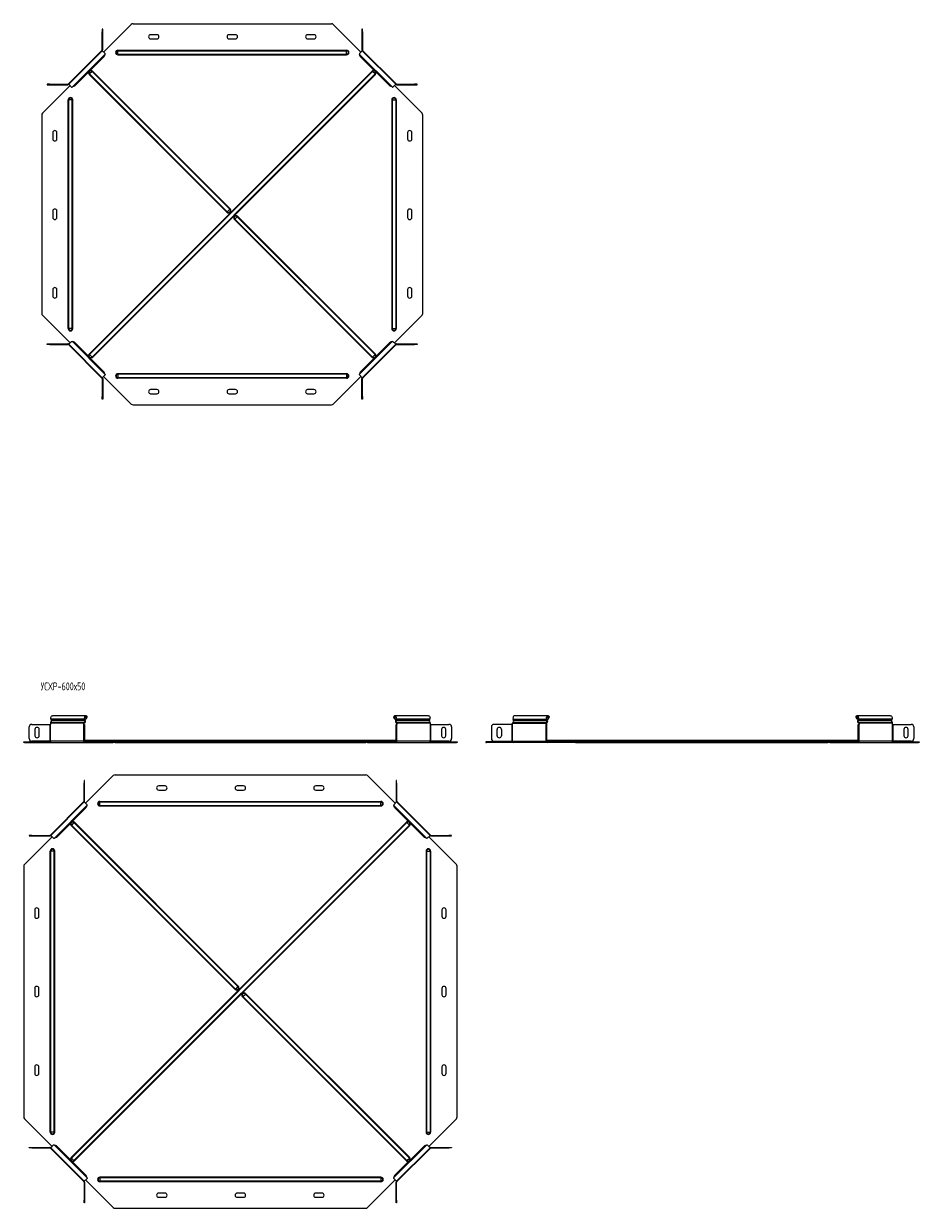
# Model space of a CAD drawing. Header units: millimetres. Extents: x -209 to 1502, y -8151 to 292.
# Tile 1 of 7: x -209 to 1502, y -8151 to -5888. Entities that reach past the tile are written whole.
import ezdxf

# ---------------------------------------------------------------- set-up
doc = ezdxf.new("R2010")
doc.units = ezdxf.units.MM
doc.styles.add('SLDTEXTSTYLE3', font='TXT', dxfattribs={"width": 0.7, "bigfont": 'bigfont'})

msp = doc.modelspace()

# ---------------------------------------------------------------- linework, layer by layer
at = {"color": 7, "linetype": 'Continuous', "lineweight": 15}
for p, q in [((-58.1, -5898.9), (-59.1, -5898.9)), ((-59.1, -5898.9), (-59.1, -5903.9)), ((-59.1, -5938.3), (-59.1, -5903.9)), ((-58.1, -5903.9), (-58.1, -5898.9)), ((-58.1, -5938.3), (-58.1, -5903.9)), ((-56.4, -5942.6), (-3.6, -5889.8)), ((-0.1, -5888.4), (378.9, -5888.4)), ((382.4, -5889.8), (435.1, -5942.6)), ((437.9, -5898.9), (436.9, -5898.9)), ((436.9, -5898.9), (436.9, -5903.9)), ((436.9, -5903.9), (436.9, -5938.3)), ((437.9, -5903.9), (437.9, -5898.9)), ((437.9, -5903.9), (437.9, -5938.3)), ((45.4, -5909.4), (33.4, -5909.4)), ((33.4, -5917.4), (45.4, -5917.4)), ((195.4, -5909.4), (183.4, -5909.4)), ((183.4, -5917.4), (195.4, -5917.4)), ((345.4, -5909.4), (333.4, -5909.4)), ((333.4, -5917.4), (345.4, -5917.4)), ((-59.6, -5939.4), (-123.6, -6003.4)), ((-58.9, -5940.1), (-122.9, -6004.1)), ((-55.2, -5950.9), (-112.1, -6007.8)), ((-58.9, -5940.1), (-59.6, -5939.4)), ((-53.5, -5945.5), (-58.9, -5940.1)), ((-53.8, -5947), (-55.2, -5950.9)), ((437.6, -5940.1), (432.2, -5945.5)), ((433.9, -5950.9), (432.5, -5947)), ((490.9, -6007.8), (433.9, -5950.9)), ((438.3, -5939.4), (437.6, -5940.1)), ((501.6, -6004.1), (437.6, -5940.1)), ((502.4, -6003.4), (438.3, -5939.4)), ((-173.2, -6059.3), (-120.4, -6006.6)), ((-164, -6003.9), (-164, -6004.9)), ((-159, -6003.9), (-164, -6003.9)), ((-164, -6004.9), (-159, -6004.9)), ((-159, -6003.9), (-124.7, -6003.9)), ((-159, -6004.9), (-124.7, -6004.9)), ((-123.6, -6003.4), (-122.9, -6004.1)), ((-122.9, -6004.1), (-117.5, -6009.5)), ((-112.1, -6007.8), (-116, -6009.2)), ((494.7, -6009.2), (490.9, -6007.8)), ((496.3, -6009.5), (501.6, -6004.1)), ((499.2, -6006.6), (551.9, -6059.3)), ((501.6, -6004.1), (502.4, -6003.4)), ((503.4, -6003.9), (537.8, -6003.9)), ((503.4, -6004.9), (537.8, -6004.9)), ((542.8, -6003.9), (537.8, -6003.9)), ((537.8, -6004.9), (542.8, -6004.9)), ((542.8, -6004.9), (542.8, -6003.9)), ((-174.6, -6062.9), (-174.6, -6441.8)), ((553.4, -6441.8), (553.4, -6062.9)), ((-153.6, -6096.4), (-153.6, -6108.4)), ((-145.6, -6108.4), (-145.6, -6096.4)), ((524.4, -6096.4), (524.4, -6108.4)), ((532.4, -6108.4), (532.4, -6096.4)), ((-153.6, -6246.4), (-153.6, -6258.4)), ((-145.6, -6258.4), (-145.6, -6246.4)), ((524.4, -6246.4), (524.4, -6258.4)), ((532.4, -6258.4), (532.4, -6246.4)), ((-153.6, -6396.4), (-153.6, -6408.4)), ((-145.6, -6408.4), (-145.6, -6396.4)), ((524.4, -6396.4), (524.4, -6408.4)), ((532.4, -6408.4), (532.4, -6396.4)), ((-173.2, -6445.4), (-120.4, -6498.1)), ((499.2, -6498.1), (551.9, -6445.4)), ((-164, -6500.9), (-164, -6499.9)), ((-164, -6499.9), (-159, -6499.9)), ((-159, -6500.9), (-164, -6500.9)), ((-159, -6499.9), (-124.7, -6499.9)), ((-159, -6500.9), (-124.7, -6500.9)), ((-123.6, -6501.3), (-122.9, -6500.6)), ((-59.6, -6565.3), (-123.6, -6501.3)), ((-122.9, -6500.6), (-117.5, -6495.2)), ((-122.9, -6500.6), (-58.9, -6564.6)), ((-112.1, -6496.9), (-116, -6495.5)), ((-55.2, -6553.9), (-112.1, -6496.9)), ((490.9, -6496.9), (433.9, -6553.9)), ((437.6, -6564.6), (501.6, -6500.6)), ((502.4, -6501.3), (438.3, -6565.3)), ((494.7, -6495.5), (490.9, -6496.9)), ((496.3, -6495.2), (501.6, -6500.6)), ((501.6, -6500.6), (502.4, -6501.3)), ((503.4, -6499.9), (537.8, -6499.9)), ((503.4, -6500.9), (537.8, -6500.9)), ((537.8, -6499.9), (542.8, -6499.9)), ((542.8, -6500.9), (537.8, -6500.9)), ((542.8, -6499.9), (542.8, -6500.9)), ((-53.5, -6559.3), (-58.9, -6564.6)), ((-56.4, -6562.2), (-3.6, -6614.9)), ((-53.8, -6557.7), (-55.2, -6553.9)), ((382.4, -6614.9), (435.1, -6562.2)), ((437.6, -6564.6), (432.2, -6559.3)), ((433.9, -6553.9), (432.5, -6557.7)), ((-58.9, -6564.6), (-59.6, -6565.3)), ((-59.1, -6566.4), (-59.1, -6600.8)), ((-58.1, -6566.4), (-58.1, -6600.8)), ((436.9, -6600.8), (436.9, -6566.4)), ((438.3, -6565.3), (437.6, -6564.6)), ((437.9, -6600.8), (437.9, -6566.4)), ((-59.1, -6605.8), (-59.1, -6600.8)), ((-58.1, -6605.8), (-59.1, -6605.8)), ((-58.1, -6600.8), (-58.1, -6605.8)), ((45.4, -6587.4), (33.4, -6587.4)), ((33.4, -6595.4), (45.4, -6595.4)), ((195.4, -6587.4), (183.4, -6587.4)), ((183.4, -6595.4), (195.4, -6595.4)), ((345.4, -6587.4), (333.4, -6587.4)), ((333.4, -6595.4), (345.4, -6595.4)), ((436.9, -6605.8), (436.9, -6600.8)), ((437.9, -6605.8), (436.9, -6605.8)), ((437.9, -6600.8), (437.9, -6605.8)), ((-0.1, -6616.4), (378.9, -6616.4)), ((-157, -7217.1), (-156.1, -7219.5)), ((-90.1, -7210.5), (-154.2, -7210.5)), ((-92, -7219.5), (-92.9, -7217.1)), ((-91.4, -7219), (-92.3, -7216.6)), ((-90.2, -7216.6), (-92.3, -7216.6)), ((-88.9, -7213.3), (-90.2, -7216.6)), ((-89.6, -7216.1), (-90.2, -7216.6)), ((-88.2, -7212.8), (-89.6, -7216.1)), ((-88.9, -7213.3), (-88.2, -7212.8)), ((-87.9, -7211.7), (-88.4, -7212.4)), ((497.8, -7211.7), (498.3, -7212.4)), ((498.7, -7213.3), (498.1, -7212.8)), ((499.5, -7216.1), (498.1, -7212.8)), ((500.1, -7216.6), (498.7, -7213.3)), ((500.1, -7216.6), (499.5, -7216.1)), ((564, -7210.5), (500, -7210.5)), ((502.2, -7216.6), (500.1, -7216.6)), ((502.2, -7216.6), (501.3, -7219)), ((502.8, -7217.1), (501.9, -7219.5)), ((565.9, -7219.5), (566.8, -7217.1)), ((726.9, -7219.5), (726, -7217.1)), ((792.8, -7210.5), (728.8, -7210.5)), ((790, -7217.1), (790.9, -7219.5)), ((790.6, -7216.6), (791.5, -7219)), ((790.6, -7216.6), (792.7, -7216.6)), ((792.7, -7216.6), (794.1, -7213.3)), ((792.7, -7216.6), (793.3, -7216.1)), ((793.3, -7216.1), (794.7, -7212.8)), ((794.1, -7213.3), (794.7, -7212.8)), ((795, -7211.7), (794.5, -7212.4)), ((1380.7, -7211.7), (1381.2, -7212.4)), ((1381.6, -7213.3), (1381, -7212.8)), ((1382.4, -7216.1), (1381, -7212.8)), ((1383, -7216.6), (1381.6, -7213.3)), ((1383, -7216.6), (1382.4, -7216.1)), ((1446.9, -7210.5), (1382.9, -7210.5)), ((1385.1, -7216.6), (1383, -7216.6)), ((1385.1, -7216.6), (1384.2, -7219)), ((1385.7, -7217.1), (1384.8, -7219.5)), ((1448.8, -7219.5), (1449.7, -7217.1)), ((-198.5, -7254), (-198.5, -7231.8)), ((-193.5, -7226.8), (-159.1, -7226.8)), ((-187.5, -7236.5), (-187.5, -7248.5)), ((-179.5, -7248.5), (-179.5, -7236.5)), ((-159.1, -7226.8), (-158, -7226.8)), ((-158, -7224.8), (-158, -7226.8)), ((-94, -7226.8), (-94, -7224.8)), ((-94, -7226.8), (-93.6, -7226.8)), ((-93.6, -7231.8), (-93.6, -7226.8)), ((-93.6, -7226.8), (-92.6, -7226.8)), ((-93.6, -7231.8), (-93.6, -7254)), ((-93.3, -7226.8), (-93.3, -7224.8)), ((-92.6, -7226.8), (-92.6, -7231.8)), ((-92.6, -7231.8), (-92.6, -7254)), ((502.4, -7226.8), (503.4, -7226.8)), ((502.4, -7231.8), (502.4, -7226.8)), ((502.4, -7254), (502.4, -7231.8)), ((503.2, -7224.8), (503.2, -7226.8)), ((503.4, -7226.8), (503.4, -7231.8)), ((503.4, -7226.8), (503.9, -7226.8)), ((503.4, -7254), (503.4, -7231.8)), ((503.9, -7224.8), (503.9, -7226.8)), ((567.9, -7226.8), (567.9, -7224.8)), ((567.9, -7226.8), (569, -7226.8)), ((569, -7226.8), (603.3, -7226.8)), ((589.3, -7236.5), (589.3, -7248.5)), ((597.3, -7248.5), (597.3, -7236.5)), ((608.3, -7231.8), (608.3, -7254)), ((684.4, -7231.8), (684.4, -7254)), ((723.8, -7226.8), (689.4, -7226.8)), ((695.4, -7248.5), (695.4, -7236.5)), ((703.4, -7236.5), (703.4, -7248.5)), ((724.9, -7226.8), (723.8, -7226.8)), ((724.9, -7226.8), (724.9, -7224.8)), ((788.9, -7224.8), (788.9, -7226.8)), ((789.3, -7226.8), (788.9, -7226.8)), ((789.3, -7226.8), (789.3, -7231.8)), ((790.3, -7226.8), (789.3, -7226.8)), ((789.3, -7254), (789.3, -7231.8)), ((789.6, -7224.8), (789.6, -7226.8)), ((790.3, -7231.8), (790.3, -7226.8)), ((790.3, -7254), (790.3, -7231.8)), ((1385.3, -7226.8), (1386.3, -7226.8)), ((1385.3, -7231.8), (1385.3, -7226.8)), ((1385.3, -7254), (1385.3, -7231.8)), ((1386.1, -7224.8), (1386.1, -7226.8)), ((1386.3, -7226.8), (1386.3, -7231.8)), ((1386.3, -7226.8), (1386.8, -7226.8)), ((1386.3, -7254), (1386.3, -7231.8)), ((1386.8, -7224.8), (1386.8, -7226.8)), ((1450.8, -7226.8), (1450.8, -7224.8)), ((1450.8, -7226.8), (1451.9, -7226.8)), ((1451.9, -7226.8), (1486.3, -7226.8)), ((1472.3, -7236.5), (1472.3, -7248.5)), ((1480.3, -7248.5), (1480.3, -7236.5)), ((1491.3, -7231.8), (1491.3, -7254)), ((-209.1, -7261.5), (-209.1, -7260.5)), ((-209.1, -7260.5), (-207.6, -7260.5)), ((-207.6, -7261.5), (-209.1, -7261.5)), ((-207.6, -7260.5), (-157.7, -7260.5)), ((-207.6, -7261.5), (-156.3, -7261.5)), ((-159.1, -7259), (-193.5, -7259)), ((-158, -7259), (-159.1, -7259)), ((-156.3, -7261.5), (-92.2, -7261.5)), ((-93.6, -7259), (-94, -7259)), ((-93.6, -7259), (-93.6, -7254)), ((-92.6, -7259), (-93.6, -7259)), ((-92.6, -7254), (-92.6, -7259)), ((-63.6, -7257.5), (-92.6, -7257.5)), ((-92.2, -7260.5), (-90.8, -7260.5)), ((-92.2, -7261.5), (-90.8, -7261.5)), ((-90.8, -7260.5), (-90.8, -7261.5)), ((-90.8, -7260.5), (-38.1, -7260.5)), ((-90.8, -7261.5), (-38.1, -7261.5)), ((473.4, -7257.5), (-63.6, -7257.5)), ((-38.1, -7260.5), (-34.6, -7260.5)), ((-34.6, -7261.5), (-38.1, -7261.5)), ((-34.6, -7260.5), (444.4, -7260.5)), ((-34.6, -7261.5), (444.4, -7261.5)), ((444.4, -7260.5), (447.9, -7260.5)), ((447.9, -7261.5), (444.4, -7261.5)), ((447.9, -7260.5), (500.7, -7260.5)), ((447.9, -7261.5), (500.7, -7261.5)), ((502.4, -7257.5), (473.4, -7257.5)), ((500.7, -7260.5), (500.7, -7261.5)), ((500.7, -7260.5), (502.1, -7260.5)), ((500.7, -7261.5), (502.1, -7261.5)), ((502.1, -7261.5), (566.1, -7261.5)), ((502.4, -7259), (502.4, -7254)), ((503.4, -7259), (502.4, -7259)), ((503.4, -7254), (503.4, -7259)), ((503.9, -7259), (503.4, -7259)), ((566.1, -7261.5), (617.5, -7261.5)), ((567.5, -7260.5), (617.5, -7260.5)), ((569, -7259), (567.9, -7259)), ((603.3, -7259), (569, -7259)), ((617.5, -7260.5), (618.9, -7260.5)), ((618.9, -7261.5), (617.5, -7261.5)), ((618.9, -7260.5), (618.9, -7261.5)), ((673.8, -7260.5), (673.8, -7261.5)), ((675.3, -7260.5), (673.8, -7260.5)), ((673.8, -7261.5), (675.3, -7261.5)), ((725.2, -7260.5), (675.3, -7260.5)), ((726.6, -7261.5), (675.3, -7261.5)), ((689.4, -7259), (723.8, -7259)), ((723.8, -7259), (724.9, -7259)), ((790.7, -7261.5), (726.6, -7261.5)), ((788.9, -7259), (789.3, -7259)), ((789.3, -7254), (789.3, -7259)), ((789.3, -7259), (790.3, -7259)), ((790.3, -7259), (790.3, -7254)), ((819.3, -7257.5), (790.3, -7257.5)), ((792.1, -7260.5), (790.7, -7260.5)), ((792.1, -7261.5), (790.7, -7261.5)), ((792.1, -7260.5), (792.1, -7261.5)), ((844.8, -7260.5), (792.1, -7260.5)), ((844.8, -7261.5), (792.1, -7261.5)), ((1356.3, -7257.5), (819.3, -7257.5)), ((848.4, -7260.5), (844.8, -7260.5)), ((844.8, -7261.5), (848.4, -7261.5)), ((848.4, -7260.5), (1327.3, -7260.5)), ((848.4, -7261.5), (1327.3, -7261.5)), ((1327.3, -7260.5), (1330.9, -7260.5)), ((1330.9, -7261.5), (1327.3, -7261.5)), ((1330.9, -7260.5), (1383.6, -7260.5)), ((1330.9, -7261.5), (1383.6, -7261.5)), ((1385.3, -7257.5), (1356.3, -7257.5)), ((1383.6, -7260.5), (1383.6, -7261.5)), ((1383.6, -7260.5), (1385, -7260.5)), ((1383.6, -7261.5), (1385, -7261.5)), ((1385, -7261.5), (1449.1, -7261.5)), ((1385.3, -7259), (1385.3, -7254)), ((1386.3, -7259), (1385.3, -7259)), ((1386.3, -7254), (1386.3, -7259)), ((1386.8, -7259), (1386.3, -7259)), ((1449.1, -7261.5), (1500.4, -7261.5)), ((1450.5, -7260.5), (1500.4, -7260.5)), ((1451.9, -7259), (1450.8, -7259)), ((1486.3, -7259), (1451.9, -7259)), ((1500.4, -7260.5), (1501.8, -7260.5)), ((1501.8, -7261.5), (1500.4, -7261.5)), ((1501.8, -7260.5), (1501.8, -7261.5)), ((-90.8, -7377.5), (-38.1, -7324.7)), ((-34.6, -7323.3), (444.4, -7323.3)), ((447.9, -7324.7), (500.7, -7377.5)), ((-93.6, -7333.9), (-93.6, -7338.9)), ((-92.6, -7333.9), (-93.6, -7333.9)), ((-93.6, -7373.2), (-93.6, -7338.9)), ((-92.6, -7338.9), (-92.6, -7333.9)), ((-92.6, -7373.2), (-92.6, -7338.9)), ((60.9, -7344.3), (48.9, -7344.3)), ((48.9, -7352.3), (60.9, -7352.3)), ((210.9, -7344.3), (198.9, -7344.3)), ((198.9, -7352.3), (210.9, -7352.3)), ((360.9, -7344.3), (348.9, -7344.3)), ((348.9, -7352.3), (360.9, -7352.3)), ((503.4, -7333.9), (502.4, -7333.9)), ((502.4, -7333.9), (502.4, -7338.9)), ((502.4, -7338.9), (502.4, -7373.2)), ((503.4, -7338.9), (503.4, -7333.9)), ((503.4, -7338.9), (503.4, -7373.2)), ((-94, -7374.3), (-158, -7438.3)), ((-93.3, -7375), (-157.3, -7439)), ((-93.3, -7375), (-94, -7374.3)), ((-87.9, -7380.4), (-93.3, -7375)), ((503.2, -7375), (497.8, -7380.4)), ((503.9, -7374.3), (503.2, -7375)), ((567.2, -7439), (503.2, -7375)), ((567.9, -7438.3), (503.9, -7374.3)), ((-89.6, -7385.8), (-146.6, -7442.7)), ((-88.2, -7381.9), (-89.6, -7385.8)), ((499.5, -7385.8), (498.1, -7381.9)), ((556.4, -7442.7), (499.5, -7385.8)), ((-207.6, -7494.3), (-154.9, -7441.5)), ((-198.5, -7438.8), (-198.5, -7439.8)), ((-193.5, -7438.8), (-198.5, -7438.8)), ((-198.5, -7439.8), (-193.5, -7439.8)), ((-193.5, -7438.8), (-159.1, -7438.8)), ((-193.5, -7439.8), (-159.1, -7439.8)), ((-158, -7438.3), (-157.1, -7439.3)), ((-157.3, -7439), (-152, -7444.4)), ((-146.6, -7442.7), (-150.4, -7444.1)), ((560.3, -7444.1), (556.4, -7442.7)), ((561.8, -7444.4), (567.2, -7439)), ((564.7, -7441.5), (617.5, -7494.3)), ((567.2, -7439), (567.9, -7438.3)), ((569, -7438.8), (603.3, -7438.8)), ((569, -7439.8), (603.3, -7439.8)), ((608.3, -7438.8), (603.3, -7438.8)), ((603.3, -7439.8), (608.3, -7439.8)), ((608.3, -7439.8), (608.3, -7438.8)), ((-209.1, -7497.8), (-209.1, -7976.8)), ((618.9, -7976.8), (618.9, -7497.8)), ((-188.1, -7581.3), (-188.1, -7593.3)), ((-180.1, -7593.3), (-180.1, -7581.3)), ((589.9, -7581.3), (589.9, -7593.3)), ((597.9, -7593.3), (597.9, -7581.3)), ((-188.1, -7731.3), (-188.1, -7743.3)), ((-180.1, -7743.3), (-180.1, -7731.3)), ((589.9, -7731.3), (589.9, -7743.3)), ((597.9, -7743.3), (597.9, -7731.3)), ((-188.1, -7881.3), (-188.1, -7893.3)), ((-180.1, -7893.3), (-180.1, -7881.3)), ((589.9, -7881.3), (589.9, -7893.3)), ((597.9, -7893.3), (597.9, -7881.3)), ((-207.6, -7980.3), (-154.9, -8033)), ((564.7, -8033), (617.5, -7980.3)), ((-157.3, -8035.5), (-152, -8030.1)), ((-146.6, -8031.8), (-150.4, -8030.4)), ((-89.6, -8088.8), (-146.6, -8031.8)), ((556.4, -8031.8), (499.5, -8088.8)), ((560.3, -8030.4), (556.4, -8031.8)), ((561.8, -8030.1), (567.2, -8035.5)), ((-198.5, -8035.8), (-198.5, -8034.8)), ((-198.5, -8034.8), (-193.5, -8034.8)), ((-193.5, -8035.8), (-198.5, -8035.8)), ((-193.5, -8034.8), (-159.1, -8034.8)), ((-193.5, -8035.8), (-159.1, -8035.8)), ((-158, -8036.2), (-157.1, -8035.3)), ((-94, -8100.2), (-158, -8036.2)), ((-157.3, -8035.5), (-93.3, -8099.5)), ((503.2, -8099.5), (567.2, -8035.5)), ((567.9, -8036.2), (503.9, -8100.2)), ((567.2, -8035.5), (567.9, -8036.2)), ((569, -8034.8), (603.3, -8034.8)), ((569, -8035.8), (603.3, -8035.8)), ((603.3, -8034.8), (608.3, -8034.8)), ((608.3, -8035.8), (603.3, -8035.8)), ((608.3, -8034.8), (608.3, -8035.8)), ((-93.3, -8099.5), (-94, -8100.2)), ((-87.9, -8094.2), (-93.3, -8099.5)), ((-90.8, -8097.1), (-38.1, -8149.8)), ((-88.2, -8092.6), (-89.6, -8088.8)), ((447.9, -8149.8), (500.7, -8097.1)), ((503.2, -8099.5), (497.8, -8094.2)), ((499.5, -8088.8), (498.1, -8092.6)), ((503.9, -8100.2), (503.2, -8099.5)), ((-93.6, -8101.3), (-93.6, -8135.7)), ((-92.6, -8101.3), (-92.6, -8135.7)), ((60.9, -8122.3), (48.9, -8122.3)), ((210.9, -8122.3), (198.9, -8122.3)), ((360.9, -8122.3), (348.9, -8122.3)), ((502.4, -8135.7), (502.4, -8101.3)), ((503.4, -8135.7), (503.4, -8101.3)), ((-93.6, -8140.7), (-93.6, -8135.7)), ((-92.6, -8140.7), (-93.6, -8140.7)), ((-92.6, -8135.7), (-92.6, -8140.7)), ((48.9, -8130.3), (60.9, -8130.3)), ((198.9, -8130.3), (210.9, -8130.3)), ((348.9, -8130.3), (360.9, -8130.3)), ((502.4, -8140.7), (502.4, -8135.7)), ((503.4, -8140.7), (502.4, -8140.7)), ((503.4, -8135.7), (503.4, -8140.7)), ((-34.6, -8151.3), (444.4, -8151.3))]:
    msp.add_line(p, q, dxfattribs=at)
at = {"color": 7, "linetype": 'Continuous', "lineweight": 0}
for p, q in [((-59.1, -5903.9), (-58.1, -5903.9)), ((436.9, -5903.9), (437.9, -5903.9)), ((-53.8, -5947), (-116, -6009.2)), ((-59.1, -5938.3), (-58.1, -5938.3)), ((-29.1, -5939.9), (-29.1, -5939)), ((-29.1, -5939), (407.9, -5939)), ((-29.1, -5946.8), (-29.1, -5939.9)), ((-29.1, -5939.9), (407.9, -5939.9)), ((-29.1, -5946.8), (407.9, -5946.8)), ((-29.1, -5947.7), (-29.1, -5946.8)), ((-29.1, -5947.7), (407.9, -5947.7)), ((407.9, -5939.9), (407.9, -5939)), ((407.9, -5946.8), (407.9, -5939.9)), ((407.9, -5947.7), (407.9, -5946.8)), ((494.7, -6009.2), (432.5, -5947)), ((437.9, -5938.3), (436.9, -5938.3)), ((-84.1, -6519.6), (456.6, -5978.9)), ((-83.4, -5984.4), (-84.1, -5985.1)), ((179.2, -6248.4), (-84.1, -5985.1)), ((-78.5, -5979.6), (-83.4, -5984.4)), ((-83.4, -6520.3), (457.3, -5979.6)), ((179.9, -6247.7), (-83.4, -5984.4)), ((-77.9, -5978.9), (-78.5, -5979.6)), ((184.7, -6242.9), (-78.5, -5979.6)), ((-78.5, -6525.1), (462.2, -5984.4)), ((185.4, -6242.2), (-77.9, -5978.9)), ((-77.9, -6525.8), (462.8, -5985.1)), ((457.3, -5979.6), (456.6, -5978.9)), ((462.2, -5984.4), (457.3, -5979.6)), ((462.8, -5985.1), (462.2, -5984.4)), ((-159, -6004.9), (-159, -6003.9)), ((-124.7, -6003.9), (-124.7, -6004.9)), ((503.4, -6003.9), (503.4, -6004.9)), ((537.8, -6003.9), (537.8, -6004.9)), ((-123.1, -6033.9), (-124, -6033.9)), ((-124, -6470.9), (-124, -6033.9)), ((-116.2, -6033.9), (-123.1, -6033.9)), ((-123.1, -6470.9), (-123.1, -6033.9)), ((-116.2, -6470.9), (-116.2, -6033.9)), ((-115.3, -6033.9), (-116.2, -6033.9)), ((-115.3, -6470.9), (-115.3, -6033.9)), ((494, -6033.9), (494.9, -6033.9)), ((494, -6033.9), (494, -6470.9)), ((494.9, -6033.9), (501.8, -6033.9)), ((494.9, -6033.9), (494.9, -6470.9)), ((501.8, -6033.9), (501.8, -6470.9)), ((501.8, -6033.9), (502.7, -6033.9)), ((502.7, -6033.9), (502.7, -6470.9)), ((184.7, -6242.9), (179.9, -6247.7)), ((185.4, -6242.2), (184.7, -6242.9)), ((179.9, -6247.7), (179.2, -6248.4)), ((193.4, -6262.5), (194, -6261.9)), ((193.4, -6262.5), (456.6, -6525.8)), ((194, -6261.9), (198.9, -6257)), ((194, -6261.9), (457.3, -6525.1)), ((198.9, -6257), (199.5, -6256.3)), ((198.9, -6257), (462.2, -6520.3)), ((199.5, -6256.3), (462.8, -6519.6)), ((-123.1, -6470.9), (-124, -6470.9)), ((-116.2, -6470.9), (-123.1, -6470.9)), ((-115.3, -6470.9), (-116.2, -6470.9)), ((494, -6470.9), (494.9, -6470.9)), ((494.9, -6470.9), (501.8, -6470.9)), ((501.8, -6470.9), (502.7, -6470.9)), ((-159, -6499.9), (-159, -6500.9)), ((-124.7, -6500.9), (-124.7, -6499.9)), ((-53.8, -6557.7), (-116, -6495.5)), ((494.7, -6495.5), (432.5, -6557.7)), ((503.4, -6500.9), (503.4, -6499.9)), ((537.8, -6500.9), (537.8, -6499.9)), ((-83.4, -6520.3), (-84.1, -6519.6)), ((-78.5, -6525.1), (-83.4, -6520.3)), ((-77.9, -6525.8), (-78.5, -6525.1)), ((456.6, -6525.8), (457.3, -6525.1)), ((457.3, -6525.1), (462.2, -6520.3)), ((462.2, -6520.3), (462.8, -6519.6)), ((-29.1, -6557), (-29.1, -6557.9)), ((407.9, -6557), (-29.1, -6557)), ((-29.1, -6557.9), (-29.1, -6564.8)), ((407.9, -6557.9), (-29.1, -6557.9)), ((407.9, -6557), (407.9, -6557.9)), ((407.9, -6557.9), (407.9, -6564.8)), ((-59.1, -6566.4), (-58.1, -6566.4)), ((407.9, -6564.8), (-29.1, -6564.8)), ((-29.1, -6564.8), (-29.1, -6565.7)), ((407.9, -6565.7), (-29.1, -6565.7)), ((407.9, -6564.8), (407.9, -6565.7)), ((437.9, -6566.4), (436.9, -6566.4)), ((-59.1, -6600.8), (-58.1, -6600.8)), ((436.9, -6600.8), (437.9, -6600.8)), ((-92.9, -7217.1), (-157, -7217.1)), ((-92.9, -7217.1), (-92.3, -7216.6)), ((-88.9, -7213.3), (-92.3, -7213.3)), ((502.2, -7213.3), (498.7, -7213.3)), ((502.8, -7217.1), (502.2, -7216.6)), ((566.8, -7217.1), (502.8, -7217.1)), ((726, -7217.1), (790, -7217.1)), ((790, -7217.1), (790.6, -7216.6)), ((790.6, -7213.3), (794.1, -7213.3)), ((1385.1, -7213.3), (1381.6, -7213.3)), ((1385.7, -7217.1), (1385.1, -7216.6)), ((1449.7, -7217.1), (1385.7, -7217.1)), ((-159.1, -7226.8), (-159.1, -7259)), ((-94, -7224.8), (-158, -7224.8)), ((-158, -7259), (-158, -7226.8)), ((-93.1, -7223), (-157.1, -7223)), ((-92, -7219.5), (-156.1, -7219.5)), ((-94, -7224.8), (-93.3, -7224.8)), ((-94, -7259), (-94, -7226.8)), ((-92.6, -7231.8), (-93.6, -7231.8)), ((-93.1, -7223), (-92.9, -7224)), ((-92, -7219.5), (-91.4, -7219)), ((501.9, -7219.5), (501.3, -7219)), ((565.9, -7219.5), (501.9, -7219.5)), ((503.4, -7231.8), (502.4, -7231.8)), ((502.9, -7223), (502.7, -7224)), ((567, -7223), (502.9, -7223)), ((503.9, -7224.8), (503.2, -7224.8)), ((567.9, -7224.8), (503.9, -7224.8)), ((503.9, -7259), (503.9, -7226.8)), ((567.9, -7259), (567.9, -7226.8)), ((569, -7259), (569, -7226.8)), ((723.8, -7259), (723.8, -7226.8)), ((724.9, -7224.8), (788.9, -7224.8)), ((724.9, -7259), (724.9, -7226.8)), ((725.8, -7223), (789.8, -7223)), ((726.9, -7219.5), (790.9, -7219.5)), ((788.9, -7224.8), (789.6, -7224.8)), ((788.9, -7259), (788.9, -7226.8)), ((789.3, -7231.8), (790.3, -7231.8)), ((789.8, -7223), (790, -7224)), ((790.9, -7219.5), (791.5, -7219)), ((1384.8, -7219.5), (1384.2, -7219)), ((1448.8, -7219.5), (1384.8, -7219.5)), ((1386.3, -7231.8), (1385.3, -7231.8)), ((1385.9, -7223), (1385.7, -7224)), ((1449.9, -7223), (1385.9, -7223)), ((1386.8, -7224.8), (1386.1, -7224.8)), ((1450.8, -7224.8), (1386.8, -7224.8)), ((1386.8, -7259), (1386.8, -7226.8)), ((1450.8, -7259), (1450.8, -7226.8)), ((1451.9, -7259), (1451.9, -7226.8)), ((-207.6, -7260.5), (-207.6, -7261.5)), ((-94, -7259), (-158, -7259)), ((-93.6, -7254), (-92.6, -7254)), ((-93.1, -7259.8), (-67, -7259.8)), ((-92.2, -7260.5), (-92.2, -7261.5)), ((-67, -7259.8), (-63.6, -7259.8)), ((-63.6, -7257.5), (-63.6, -7259.8)), ((-63.6, -7259.8), (-63.6, -7260.5)), ((473.4, -7259.8), (-63.6, -7259.8)), ((-38.1, -7261.5), (-38.1, -7260.5)), ((-34.6, -7260.5), (-34.6, -7261.5)), ((444.4, -7261.5), (444.4, -7260.5)), ((447.9, -7260.5), (447.9, -7261.5)), ((473.4, -7257.5), (473.4, -7259.8)), ((473.4, -7259.8), (473.4, -7260.5)), ((476.9, -7259.8), (473.4, -7259.8)), ((476.9, -7259.8), (503, -7259.8)), ((502.1, -7260.5), (502.1, -7261.5)), ((502.4, -7254), (503.4, -7254)), ((567.9, -7259), (503.9, -7259)), ((617.5, -7261.5), (617.5, -7260.5)), ((675.3, -7261.5), (675.3, -7260.5)), ((724.9, -7259), (788.9, -7259)), ((790.3, -7254), (789.3, -7254)), ((815.9, -7259.8), (789.8, -7259.8)), ((790.7, -7260.5), (790.7, -7261.5)), ((815.9, -7259.8), (819.3, -7259.8)), ((819.3, -7257.5), (819.3, -7259.8)), ((819.3, -7259.8), (819.3, -7260.5)), ((1356.3, -7259.8), (819.3, -7259.8)), ((844.8, -7260.5), (844.8, -7261.5)), ((848.4, -7261.5), (848.4, -7260.5)), ((1327.3, -7261.5), (1327.3, -7260.5)), ((1330.9, -7260.5), (1330.9, -7261.5)), ((1356.3, -7257.5), (1356.3, -7259.8)), ((1356.3, -7259.8), (1356.3, -7260.5)), ((1359.8, -7259.8), (1356.3, -7259.8)), ((1385.9, -7259.8), (1359.8, -7259.8)), ((1385, -7260.5), (1385, -7261.5)), ((1385.3, -7254), (1386.3, -7254)), ((1450.8, -7259), (1386.8, -7259)), ((1500.4, -7261.5), (1500.4, -7260.5)), ((-93.6, -7338.9), (-92.6, -7338.9)), ((502.4, -7338.9), (503.4, -7338.9)), ((-93.6, -7373.2), (-92.6, -7373.2)), ((-63.6, -7374.8), (-63.6, -7373.9)), ((-63.6, -7373.9), (473.4, -7373.9)), ((-63.6, -7381.7), (-63.6, -7374.8)), ((-63.6, -7374.8), (473.4, -7374.8)), ((473.4, -7374.8), (473.4, -7373.9)), ((473.4, -7381.7), (473.4, -7374.8)), ((503.4, -7373.2), (502.4, -7373.2)), ((-88.2, -7381.9), (-150.4, -7444.1)), ((-63.6, -7381.7), (473.4, -7381.7)), ((-63.6, -7382.6), (-63.6, -7381.7)), ((-63.6, -7382.6), (473.4, -7382.6)), ((473.4, -7382.6), (473.4, -7381.7)), ((560.3, -7444.1), (498.1, -7381.9)), ((-118.5, -8054.5), (522.2, -7413.8)), ((-117.9, -7419.4), (-118.5, -7420)), ((194.8, -7733.3), (-118.5, -7420)), ((-113, -7414.5), (-117.9, -7419.4)), ((-117.9, -8055.2), (522.8, -7414.5)), ((195.4, -7732.6), (-117.9, -7419.4)), ((-112.3, -7413.8), (-113, -7414.5)), ((200.3, -7727.8), (-113, -7414.5)), ((-113, -8060.1), (527.7, -7419.4)), ((200.9, -7727.1), (-112.3, -7413.8)), ((-112.3, -8060.7), (528.4, -7420)), ((522.8, -7414.5), (522.2, -7413.8)), ((527.7, -7419.4), (522.8, -7414.5)), ((528.4, -7420), (527.7, -7419.4)), ((-193.5, -7439.8), (-193.5, -7438.8)), ((-159.1, -7438.8), (-159.1, -7439.8)), ((569, -7438.8), (569, -7439.8)), ((603.3, -7438.8), (603.3, -7439.8)), ((-157.5, -7468.8), (-158.4, -7468.8)), ((-158.4, -8005.8), (-158.4, -7468.8)), ((-150.6, -7468.8), (-157.5, -7468.8)), ((-157.5, -8005.8), (-157.5, -7468.8)), ((-150.6, -8005.8), (-150.6, -7468.8)), ((-149.7, -7468.8), (-150.6, -7468.8)), ((-149.7, -8005.8), (-149.7, -7468.8)), ((559.6, -7468.8), (560.5, -7468.8)), ((559.6, -7468.8), (559.6, -8005.8)), ((560.5, -7468.8), (567.4, -7468.8)), ((560.5, -7468.8), (560.5, -8005.8)), ((567.4, -7468.8), (567.4, -8005.8)), ((567.4, -7468.8), (568.3, -7468.8)), ((568.3, -7468.8), (568.3, -8005.8)), ((195.4, -7732.6), (194.8, -7733.3)), ((200.3, -7727.8), (195.4, -7732.6)), ((200.9, -7727.1), (200.3, -7727.8)), ((208.9, -7747.4), (209.6, -7746.8)), ((208.9, -7747.4), (522.2, -8060.7)), ((209.6, -7746.8), (214.4, -7741.9)), ((209.6, -7746.8), (522.8, -8060.1)), ((214.4, -7741.9), (215.1, -7741.3)), ((214.4, -7741.9), (527.7, -8055.2)), ((215.1, -7741.3), (528.4, -8054.5)), ((-157.5, -8005.8), (-158.4, -8005.8)), ((-150.6, -8005.8), (-157.5, -8005.8)), ((-149.7, -8005.8), (-150.6, -8005.8)), ((559.6, -8005.8), (560.5, -8005.8)), ((560.5, -8005.8), (567.4, -8005.8)), ((567.4, -8005.8), (568.3, -8005.8)), ((-88.2, -8092.6), (-150.4, -8030.4)), ((560.3, -8030.4), (498.1, -8092.6)), ((-193.5, -8034.8), (-193.5, -8035.8)), ((-159.1, -8035.8), (-159.1, -8034.8)), ((-117.9, -8055.2), (-118.5, -8054.5)), ((-113, -8060.1), (-117.9, -8055.2)), ((522.8, -8060.1), (527.7, -8055.2)), ((527.7, -8055.2), (528.4, -8054.5)), ((569, -8035.8), (569, -8034.8)), ((603.3, -8035.8), (603.3, -8034.8)), ((-112.3, -8060.7), (-113, -8060.1)), ((522.2, -8060.7), (522.8, -8060.1)), ((473.4, -8091.9), (-63.6, -8091.9)), ((-63.6, -8091.9), (-63.6, -8092.8)), ((-63.6, -8092.8), (-63.6, -8099.7)), ((473.4, -8092.8), (-63.6, -8092.8)), ((473.4, -8099.7), (-63.6, -8099.7)), ((-63.6, -8099.7), (-63.6, -8100.6)), ((473.4, -8100.6), (-63.6, -8100.6)), ((473.4, -8091.9), (473.4, -8092.8)), ((473.4, -8092.8), (473.4, -8099.7)), ((473.4, -8099.7), (473.4, -8100.6)), ((-93.6, -8101.3), (-92.6, -8101.3)), ((503.4, -8101.3), (502.4, -8101.3)), ((-93.6, -8135.7), (-92.6, -8135.7)), ((502.4, -8135.7), (503.4, -8135.7))]:
    msp.add_line(p, q, dxfattribs=at)
at = {"color": 7, "linetype": 'Continuous', "lineweight": 15, "flags": 128}
for points in [[(-157, -7217.1), (-157.3, -7215.9), (-157.3, -7214.6), (-157.1, -7213.4), (-156.7, -7212.3), (-156.1, -7211.4), (-155.3, -7210.8), (-154.4, -7210.5), (-154.2, -7210.5)], [(-87.9, -7211.7), (-88.7, -7210.9), (-89.5, -7210.5), (-90.4, -7210.5), (-91.3, -7210.8), (-92.1, -7211.4), (-92.7, -7212.3), (-93.1, -7213.4), (-93.3, -7214.6), (-93.2, -7215.9), (-92.9, -7217.1)], [(-88.4, -7212.4), (-89.2, -7211.7), (-90, -7211.5), (-90.9, -7211.6), (-91.6, -7212.2), (-92.2, -7213.1), (-92.5, -7214.2), (-92.6, -7215.4), (-92.3, -7216.6)], [(502.8, -7217.1), (503.1, -7215.9), (503.1, -7214.6), (503, -7213.4), (502.5, -7212.3), (501.9, -7211.4), (501.1, -7210.8), (500.3, -7210.5), (499.4, -7210.5), (498.5, -7210.9), (497.8, -7211.7)], [(502.2, -7216.6), (502.4, -7215.4), (502.4, -7214.2), (502.1, -7213.1), (501.5, -7212.2), (500.7, -7211.6), (499.8, -7211.5), (499, -7211.7), (498.3, -7212.4)], [(564, -7210.5), (564.3, -7210.5), (565.2, -7210.8), (565.9, -7211.4), (566.6, -7212.3), (567, -7213.4), (567.2, -7214.6), (567.1, -7215.9), (566.8, -7217.1)], [(728.8, -7210.5), (728.5, -7210.5), (727.6, -7210.8), (726.8, -7211.4), (726.2, -7212.3), (725.8, -7213.4), (725.6, -7214.6), (725.7, -7215.9), (726, -7217.1)], [(790, -7217.1), (789.7, -7215.9), (789.6, -7214.6), (789.8, -7213.4), (790.2, -7212.3), (790.9, -7211.4), (791.6, -7210.8), (792.5, -7210.5), (793.4, -7210.5), (794.2, -7210.9), (795, -7211.7)], [(790.6, -7216.6), (790.3, -7215.4), (790.4, -7214.2), (790.7, -7213.1), (791.3, -7212.2), (792.1, -7211.6), (792.9, -7211.5), (793.8, -7211.7), (794.5, -7212.4)], [(1385.7, -7217.1), (1386, -7215.9), (1386.1, -7214.6), (1385.9, -7213.4), (1385.5, -7212.3), (1384.8, -7211.4), (1384.1, -7210.8), (1383.2, -7210.5), (1382.3, -7210.5), (1381.4, -7210.9), (1380.7, -7211.7)], [(1385.1, -7216.6), (1385.3, -7215.4), (1385.3, -7214.2), (1385, -7213.1), (1384.4, -7212.2), (1383.6, -7211.6), (1382.8, -7211.5), (1381.9, -7211.7), (1381.2, -7212.4)], [(1446.9, -7210.5), (1447.2, -7210.5), (1448.1, -7210.8), (1448.9, -7211.4), (1449.5, -7212.3), (1449.9, -7213.4), (1450.1, -7214.6), (1450, -7215.9), (1449.7, -7217.1)]]:
    msp.add_lwpolyline(points, dxfattribs=at)
at = {"color": 7, "linetype": 'Continuous', "lineweight": 15}
for centre, radius, start, end in [((-0.1, -5893.4), 5, 90, 135), ((378.9, -5893.4), 5, 45, 90), ((33.4, -5913.4), 4, 90, 270), ((45.4, -5913.4), 4, 270, 90), ((183.4, -5913.4), 4, 90, 270), ((195.4, -5913.4), 4, 270, 90), ((333.4, -5913.4), 4, 90, 270), ((345.4, -5913.4), 4, 270, 90), ((-60.6, -5938.3), 1.5, 315, 0), ((-60.6, -5938.3), 2.5, 315, 0), ((439.4, -5938.3), 2.5, 180, 225), ((439.4, -5938.3), 1.5, 180, 225), ((-124.7, -6002.4), 1.5, 270, 315), ((-124.7, -6002.4), 2.5, 270, 315), ((503.4, -6002.4), 2.5, 225, 270), ((503.4, -6002.4), 1.5, 225, 270), ((-169.6, -6062.9), 5, 135, 180), ((548.4, -6062.9), 5, 0, 45), ((-149.6, -6096.4), 4, 0, 180), ((-149.6, -6108.4), 4, 180, 0), ((528.4, -6096.4), 4, 0, 180), ((528.4, -6108.4), 4, 180, 0), ((-149.6, -6246.4), 4, 0, 180), ((528.4, -6246.4), 4, 0, 180), ((-149.6, -6258.4), 4, 180, 0), ((528.4, -6258.4), 4, 180, 0), ((-149.6, -6396.4), 4, 0, 180), ((528.4, -6396.4), 4, 0, 180), ((-149.6, -6408.4), 4, 180, 0), ((528.4, -6408.4), 4, 180, 0), ((-169.6, -6441.8), 5, 180, 225), ((548.4, -6441.8), 5, 315, 0), ((-124.7, -6502.4), 2.5, 45, 90), ((-124.7, -6502.4), 1.5, 45, 90), ((503.4, -6502.4), 2.5, 90, 135), ((503.4, -6502.4), 1.5, 90, 135), ((-60.6, -6566.4), 1.5, 0, 45), ((-60.6, -6566.4), 2.5, 0, 45), ((439.4, -6566.4), 2.5, 135, 180), ((439.4, -6566.4), 1.5, 135, 180), ((33.4, -6591.4), 4, 90, 270), ((45.4, -6591.4), 4, 270, 90), ((183.4, -6591.4), 4, 90, 270), ((195.4, -6591.4), 4, 270, 90), ((333.4, -6591.4), 4, 90, 270), ((345.4, -6591.4), 4, 270, 90), ((-0.1, -6611.4), 5, 225, 270), ((378.9, -6611.4), 5, 270, 315), ((-193.5, -7231.8), 5, 90, 180), ((-183.5, -7236.5), 4, 360, 180), ((-156.2, -7224.6), 1.82, 119.6529, 184.4929), ((-158.7, -7220.6), 2.86, 302.6699, 24.1904), ((-92.2, -7224.6), 1.82, 119.6529, 184.4929), ((-92.5, -7224.7), 0.811, 119.6529, 184.4929), ((-94.6, -7220.6), 2.86, 302.6699, 24.1904), ((-95.1, -7220.6), 4, 302.6699, 24.1904), ((504.9, -7220.6), 4, 155.8096, 237.3301), ((504.5, -7220.6), 2.86, 155.8096, 237.3301), ((502.3, -7224.7), 0.811, 355.5071, 60.3471), ((502, -7224.6), 1.82, 355.5071, 60.3471), ((568.5, -7220.6), 2.86, 155.8096, 237.3301), ((566.1, -7224.6), 1.82, 355.5071, 60.3471), ((593.3, -7236.5), 4, 0, 180), ((603.3, -7231.8), 5, 360, 90), ((689.4, -7231.8), 5, 90, 180), ((699.4, -7236.5), 4, 0, 180), ((726.7, -7224.6), 1.82, 119.6529, 184.4929), ((724.2, -7220.6), 2.86, 302.6699, 24.1904), ((790.7, -7224.6), 1.82, 119.6529, 184.4929), ((790.4, -7224.7), 0.811, 119.6529, 184.4929), ((788.3, -7220.6), 2.86, 302.6699, 24.1904), ((787.9, -7220.6), 4, 302.6699, 24.1904), ((1387.8, -7220.6), 4, 155.8096, 237.3301), ((1387.4, -7220.6), 2.86, 155.8096, 237.3301), ((1385.3, -7224.7), 0.811, 355.5071, 60.3471), ((1385, -7224.6), 1.82, 355.5071, 60.3471), ((1451.4, -7220.6), 2.86, 155.8096, 237.3301), ((1449, -7224.6), 1.82, 355.5071, 60.3471), ((1476.3, -7236.5), 4, 0, 180), ((1486.3, -7231.8), 5, 0, 90), ((-193.5, -7254), 5, 180, 270), ((-183.5, -7248.5), 4, 180, 360), ((-158.4, -7259.5), 1, 270, 309.7535), ((-155.8, -7259.3), 2.23, 171.9505, 258.5782), ((-91.8, -7259.3), 2.23, 171.9505, 258.5782), ((-92, -7259.1), 1.34, 171.9505, 258.5782), ((-67.9, -7259.5), 1, 270, 338.9773), ((-63.6, -7261.1), 3.68, 90, 158.9773), ((473.4, -7261.1), 3.68, 21.0227, 90), ((477.8, -7259.5), 1, 201.0227, 270), ((501.7, -7259.3), 2.23, 281.4218, 8.0495), ((501.8, -7259.1), 1.34, 281.4218, 8.0495), ((565.7, -7259.3), 2.23, 281.4218, 8.0495), ((568.3, -7259.5), 1, 230.2465, 270), ((593.3, -7248.5), 4, 180, 0), ((603.3, -7254), 5, 270, 0), ((689.4, -7254), 5, 180, 270), ((699.4, -7248.5), 4, 180, 0), ((724.5, -7259.5), 1, 270, 309.7535), ((727.1, -7259.3), 2.23, 171.9505, 258.5782), ((791.1, -7259.3), 2.23, 171.9505, 258.5782), ((790.9, -7259.1), 1.34, 171.9505, 258.5782), ((815, -7259.5), 1, 270, 338.9773), ((819.3, -7261.1), 3.68, 90, 158.9773), ((1356.3, -7261.1), 3.68, 21.0227, 90), ((1360.7, -7259.5), 1, 201.0227, 270), ((1384.6, -7259.3), 2.23, 281.4218, 8.0495), ((1384.8, -7259.1), 1.34, 281.4218, 8.0495), ((1448.6, -7259.3), 2.23, 281.4218, 8.0495), ((1451.2, -7259.5), 1, 230.2465, 270), ((1476.3, -7248.5), 4, 180, 0), ((1486.3, -7254), 5, 270, 0), ((-34.6, -7328.3), 5, 90, 135), ((444.4, -7328.3), 5, 45, 90), ((48.9, -7348.3), 4, 90, 270), ((60.9, -7348.3), 4, 270, 90), ((198.9, -7348.3), 4, 90, 270), ((210.9, -7348.3), 4, 270, 90), ((348.9, -7348.3), 4, 90, 270), ((360.9, -7348.3), 4, 270, 90), ((-95.1, -7373.2), 1.5, 315, 0), ((-95.1, -7373.2), 2.5, 315, 0), ((504.9, -7373.2), 2.5, 180, 225), ((504.9, -7373.2), 1.5, 180, 225), ((-159.1, -7437.3), 1.5, 270, 315), ((-159.1, -7437.3), 2.5, 270, 315), ((569, -7437.3), 2.5, 225, 270), ((569, -7437.3), 1.5, 225, 270), ((-204.1, -7497.8), 5, 135, 180), ((613.9, -7497.8), 5, 0, 45), ((-184.1, -7581.3), 4, 0, 180), ((593.9, -7581.3), 4, 0, 180), ((-184.1, -7593.3), 4, 180, 0), ((593.9, -7593.3), 4, 180, 0), ((-184.1, -7731.3), 4, 0, 180), ((593.9, -7731.3), 4, 0, 180), ((-184.1, -7743.3), 4, 180, 0), ((593.9, -7743.3), 4, 180, 0), ((-184.1, -7881.3), 4, 0, 180), ((-184.1, -7893.3), 4, 180, 0), ((593.9, -7881.3), 4, 0, 180), ((593.9, -7893.3), 4, 180, 0), ((-204.1, -7976.8), 5, 180, 225), ((613.9, -7976.8), 5, 315, 0), ((-159.1, -8037.3), 2.5, 45, 90), ((-159.1, -8037.3), 1.5, 45, 90), ((569, -8037.3), 2.5, 90, 135), ((569, -8037.3), 1.5, 90, 135), ((-95.1, -8101.3), 1.5, 0, 45), ((-95.1, -8101.3), 2.5, 0, 45), ((504.9, -8101.3), 2.5, 135, 180), ((504.9, -8101.3), 1.5, 135, 180), ((48.9, -8126.3), 4, 90, 270), ((60.9, -8126.3), 4, 270, 90), ((198.9, -8126.3), 4, 90, 270), ((210.9, -8126.3), 4, 270, 90), ((348.9, -8126.3), 4, 90, 270), ((360.9, -8126.3), 4, 270, 90), ((-34.6, -8146.3), 5, 225, 270), ((444.4, -8146.3), 5, 270, 315)]:
    msp.add_arc(centre, radius, start, end, dxfattribs=at)
at = {"color": 7, "linetype": 'Continuous', "lineweight": 0}
for centre, radius, start, end in [((-29.1, -5943.4), 4.37, 90, 270), ((-29.1, -5943.4), 3.43, 90, 270), ((407.9, -5943.4), 4.37, 270, 90), ((407.9, -5943.4), 3.43, 270, 90), ((-81, -5982), 4.37, 164.8142, 225), ((-81, -5982), 3.43, 45, 225), ((-81, -5982), 4.37, 45, 105.1858), ((459.7, -5982), 4.37, 74.797, 135), ((459.7, -5982), 3.43, 315, 135), ((459.7, -5982), 4.37, 315, 15.203), ((-119.6, -6033.9), 4.37, 0, 180), ((-119.6, -6033.9), 3.43, 0, 180), ((498.4, -6033.9), 4.37, 0, 180), ((498.4, -6033.9), 3.43, 0, 180), ((182.3, -6245.3), 4.37, 225, 45), ((182.3, -6245.3), 3.43, 225, 45), ((196.5, -6259.4), 4.37, 45, 225), ((196.5, -6259.4), 3.43, 45, 225), ((-119.6, -6470.9), 4.37, 180, 0), ((-119.6, -6470.9), 3.43, 180, 0), ((498.4, -6470.9), 4.37, 180, 0), ((498.4, -6470.9), 3.43, 180, 0), ((-81, -6522.7), 4.37, 135, 195.203), ((-81, -6522.7), 3.43, 135, 315), ((-81, -6522.7), 4.37, 254.797, 315), ((459.7, -6522.7), 4.37, 225, 285.1858), ((459.7, -6522.7), 3.43, 225, 45), ((459.7, -6522.7), 4.37, 344.8142, 45), ((-29.1, -6561.4), 4.37, 90, 270), ((-29.1, -6561.4), 3.43, 90, 270), ((407.9, -6561.4), 4.37, 270, 90), ((407.9, -6561.4), 3.43, 270, 90), ((-63.6, -7378.3), 4.37, 90, 270), ((-63.6, -7378.3), 3.43, 90, 270), ((473.4, -7378.3), 4.37, 270, 90), ((473.4, -7378.3), 3.43, 270, 90), ((-115.4, -7416.9), 4.37, 164.8316, 225), ((-115.4, -7416.9), 3.43, 45, 225), ((-115.4, -7416.9), 4.37, 45, 105.1684), ((525.3, -7416.9), 4.37, 74.8318, 135), ((525.3, -7416.9), 3.43, 315, 135), ((525.3, -7416.9), 4.37, 315, 15.1682), ((-154.1, -7468.8), 4.37, 0, 180), ((-154.1, -7468.8), 3.43, 0, 180), ((563.9, -7468.8), 4.37, 0, 180), ((563.9, -7468.8), 3.43, 0, 180), ((197.9, -7730.2), 4.37, 225, 45), ((197.9, -7730.2), 3.43, 225, 45), ((212, -7744.3), 4.37, 45, 225), ((212, -7744.3), 3.43, 45, 225), ((-154.1, -8005.8), 4.37, 180, 0), ((-154.1, -8005.8), 3.43, 180, 0), ((563.9, -8005.8), 4.37, 180, 0), ((563.9, -8005.8), 3.43, 180, 0), ((-115.4, -8057.6), 4.37, 135, 195.1682), ((-115.4, -8057.6), 3.43, 135, 315), ((525.3, -8057.6), 3.43, 225, 45), ((525.3, -8057.6), 4.37, 344.8316, 45), ((-115.4, -8057.6), 4.37, 254.8318, 315), ((525.3, -8057.6), 4.37, 225, 285.1684), ((-63.6, -8096.3), 4.37, 90, 270), ((-63.6, -8096.3), 3.43, 90, 270), ((473.4, -8096.3), 4.37, 270, 90), ((473.4, -8096.3), 3.43, 270, 90)]:
    msp.add_arc(centre, radius, start, end, dxfattribs=at)
at = {"color": 7, "linetype": 'Continuous', "lineweight": 15}
for points in [[(-53.8, -5947), (-53.6, -5946.5), (-53.5, -5946), (-53.5, -5945.5)], [(432.2, -5945.5), (432.3, -5946), (432.4, -5946.5), (432.5, -5947)], [(-117.5, -6009.5), (-117, -6009.4), (-116.4, -6009.3), (-116, -6009.2)], [(494.7, -6009.2), (495.2, -6009.3), (495.7, -6009.4), (496.3, -6009.5)], [(-117.5, -6495.2), (-117, -6495.3), (-116.4, -6495.4), (-116, -6495.5)], [(494.7, -6495.5), (495.2, -6495.4), (495.7, -6495.3), (496.3, -6495.2)], [(-53.8, -6557.7), (-53.6, -6558.2), (-53.5, -6558.7), (-53.5, -6559.3)], [(432.2, -6559.3), (432.3, -6558.7), (432.4, -6558.2), (432.5, -6557.7)], [(-88.9, -7213.3), (-88.7, -7213), (-88.5, -7212.7), (-88.4, -7212.4)], [(-88.2, -7212.8), (-88.1, -7212.4), (-88, -7212), (-87.9, -7211.7)], [(497.8, -7211.7), (497.8, -7212), (497.9, -7212.4), (498.1, -7212.8)], [(498.3, -7212.4), (498.4, -7212.7), (498.5, -7213), (498.7, -7213.3)], [(794.1, -7213.3), (794.2, -7213), (794.4, -7212.7), (794.5, -7212.4)], [(795, -7211.7), (794.9, -7212), (794.8, -7212.4), (794.7, -7212.8)], [(1380.7, -7211.7), (1380.8, -7212), (1380.9, -7212.4), (1381, -7212.8)], [(1381.2, -7212.4), (1381.3, -7212.7), (1381.5, -7213), (1381.6, -7213.3)], [(-88.2, -7381.9), (-88.1, -7381.4), (-88, -7380.9), (-87.9, -7380.4)], [(497.8, -7380.4), (497.8, -7380.9), (497.9, -7381.4), (498.1, -7381.9)], [(-152, -7444.4), (-151.4, -7444.4), (-150.9, -7444.3), (-150.4, -7444.1)], [(560.3, -7444.1), (560.7, -7444.3), (561.3, -7444.4), (561.8, -7444.4)], [(-152, -8030.1), (-151.4, -8030.2), (-150.9, -8030.3), (-150.4, -8030.4)], [(560.3, -8030.4), (560.7, -8030.3), (561.3, -8030.2), (561.8, -8030.1)], [(-88.2, -8092.6), (-88.1, -8093.1), (-88, -8093.6), (-87.9, -8094.2)], [(497.8, -8094.2), (497.8, -8093.6), (497.9, -8093.1), (498.1, -8092.6)]]:
    msp.add_open_spline(points, degree=3, dxfattribs=at)

# ---------------------------------------------------------------- texts
at = {"color": 7, "linetype": 'Continuous', "lineweight": 0, "insert": (-176.6, -7146.7), "char_height": 15, "attachment_point": 1, "style": 'SLDTEXTSTYLE3'}
msp.add_mtext('\\M+18454\\M+18452\\M+18456\\M+18451-600\\M+1848750', dxfattribs=at)

doc.saveas('drawing.dxf')
